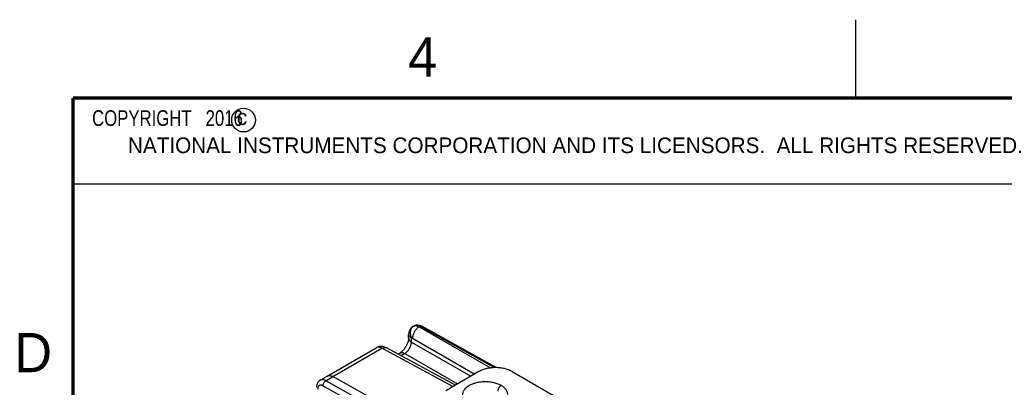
# Model space of a CAD drawing. Header units: inches. Extents: x 0 to 22, y 0 to 17.
# Tile 16 of 32: x 0.2 to 6.4, y 14.7 to 17. Entities that reach past the tile are written whole.
import ezdxf

# ---------------------------------------------------------------- set-up
doc = ezdxf.new("R2010")
doc.units = ezdxf.units.IN
doc.header["$LTSCALE"] = 1.21
doc.header["$MEASUREMENT"] = 0
doc.layers.get('0').update_dxf_attribs({"linetype": 'CONTINUOUS'})
doc.layers.add('DETAIL', color=7, linetype='CONTINUOUS')
doc.layers.add('FEATURES', color=7, linetype='CONTINUOUS')
doc.styles.get("Standard").update_dxf_attribs({"font": 'txt', "width": 0.8})
doc.styles.add('TEXTSTYLE_2', font='txt')

msp = doc.modelspace()

# ---------------------------------------------------------------- linework, layer by layer
at = {"color": 2, "linetype": 'Continuous'}
for p, q in [((5.5, 16.5), (5.5, 17)), ((0.4999, 16.5), (9.1249, 16.5)), ((0.4999, 16.5), (0.4999, 15.9531)), ((0.4999, 15.9531), (9.1249, 15.9531))]:
    msp.add_line(p, q, dxfattribs=at)
at = {"color": 7, "linetype": 'Continuous'}
for p, q in [((2.6751, 15.0435), (2.6794, 15.046)), ((2.7115, 15.0403), (2.716, 15.0428)), ((2.7115, 15.0403), (3.1674, 14.7771)), ((3.1897, 14.7789), (2.716, 15.0428)), ((3.2035, 14.779), (2.7278, 15.044)), ((2.6436, 14.9682), (2.644, 14.9908)), ((2.644, 14.9908), (2.644, 14.9908)), ((2.4376, 14.9063), (2.4405, 14.9078)), ((2.4405, 14.9078), (2.4406, 14.9079)), ((2.6619, 14.9421), (2.6622, 14.9685)), ((2.6619, 14.9421), (3.0405, 14.7235)), ((2.6691, 14.9677), (3.0663, 14.7383)), ((2.1234, 14.725), (2.4357, 14.9053)), ((2.1599, 14.7218), (2.4724, 14.9022)), ((2.9268, 14.6578), (2.4724, 14.9022)), ((2.944, 14.6677), (2.5015, 14.9056)), ((2.5762, 14.8655), (2.5878, 14.8722)), ((2.5951, 14.8554), (2.6195, 14.8694)), ((2.6195, 14.8694), (2.9564, 14.6749)), ((2.0785, 14.6986), (2.1234, 14.725)), ((2.1152, 14.6955), (2.1599, 14.7218)), ((3.228, 14.1266), (2.1599, 14.7218)), ((3.2278, 14.032), (2.0966, 14.6624)), ((3.2109, 14.085), (2.1152, 14.6955))]:
    msp.add_line(p, q, dxfattribs=at)
at = {"color": 7, "linetype": 'Continuous', "const_width": 0.02}
for points in [[(0.5, 16.5), (0.5, 0.5)], [(21.5, 16.5), (0.5, 16.5)]]:
    msp.add_lwpolyline(points, dxfattribs=at)
at = {"color": 7, "linetype": 'Continuous'}
for points in [[(2.6752, 15.0436), (2.671, 15.041), (2.6675, 15.0384), (2.6643, 15.0357), (2.6615, 15.033), (2.6589, 15.0301), (2.6565, 15.0272), (2.6544, 15.0243), (2.6525, 15.0212), (2.6508, 15.0181), (2.6493, 15.015), (2.648, 15.0119), (2.6469, 15.0087), (2.646, 15.0056), (2.6452, 15.0024), (2.6447, 14.9993), (2.6443, 14.9963), (2.644, 14.9932), (2.644, 14.9908)], [(2.4405, 14.9078), (2.4401, 14.9077), (2.4378, 14.9065), (2.4357, 14.9053)], [(2.5015, 14.9056), (2.4968, 14.908), (2.4911, 14.9102), (2.4854, 14.912), (2.4796, 14.9132), (2.4738, 14.9139), (2.4681, 14.9141), (2.4624, 14.9138), (2.4568, 14.913), (2.4512, 14.9118), (2.4458, 14.91), (2.4406, 14.9079)], [(2.6436, 14.9682), (2.6436, 14.9661), (2.6433, 14.9628), (2.6429, 14.9591), (2.6422, 14.9551), (2.6413, 14.9507), (2.6401, 14.9461), (2.6386, 14.9413), (2.6368, 14.9363), (2.6348, 14.9312), (2.6326, 14.9261), (2.63, 14.921), (2.6273, 14.9159), (2.6244, 14.9109), (2.6213, 14.906), (2.618, 14.9014), (2.6147, 14.8969), (2.6112, 14.8928), (2.6078, 14.8889), (2.6044, 14.8853), (2.601, 14.8821), (2.5978, 14.8793), (2.5947, 14.8768), (2.5918, 14.8748), (2.5892, 14.8731), (2.5878, 14.8722)], [(2.0785, 14.6986), (2.0778, 14.6982), (2.0743, 14.6958), (2.0709, 14.693), (2.0678, 14.6898), (2.065, 14.6862), (2.0625, 14.6824), (2.0604, 14.6782), (2.0586, 14.6738), (2.0572, 14.6691), (2.0562, 14.6642), (2.0556, 14.659), (2.0554, 14.6535)]]:
    msp.add_lwpolyline(points, dxfattribs=at)
at = {"color": 2, "linetype": 'Continuous'}
msp.add_circle((1.5893, 16.359), 0.0754, dxfattribs=at)
at = {"color": 7, "linetype": 'Continuous'}
for centre, radius, start, end in [((2.6875, 15.022), 0.0248, 115.2467, 119.70344), ((2.4483, 14.8836), 0.0252, 115.28726, 118.86598), ((2.4487, 14.8829), 0.0259, 118.85458, 120.00498)]:
    msp.add_arc(centre, radius, start, end, dxfattribs=at)
for points, knots in [([(2.6769, 15.0445), (2.6714, 15.0413), (2.6615, 15.0318), (2.6539, 15.0121), (2.6539, 14.9898), (2.6587, 14.9753), (2.6622, 14.9685)], [0, 0, 0, 0, 0.226221, 0.468112, 0.728455, 1, 1, 1, 1]), ([(2.7115, 15.0403), (2.7055, 15.0369), (2.6941, 15.0276), (2.6808, 15.0097), (2.6717, 14.9892), (2.6691, 14.9746), (2.6691, 14.9677)], [0, 0, 0, 0, 0.237278, 0.498977, 0.761233, 1, 1, 1, 1]), ([(2.6769, 15.0445), (2.6793, 15.0456), (2.6846, 15.0471), (2.6933, 15.0471), (2.7025, 15.0448), (2.7085, 15.042), (2.7115, 15.0403)], [0, 0, 0, 0, 0.218925, 0.453793, 0.713005, 1, 1, 1, 1]), ([(2.6794, 15.046), (2.6842, 15.0488), (2.6952, 15.0524), (2.7066, 15.0515), (2.7121, 15.0502)], [0, 0, 0, 0, 0.499196, 1, 1, 1, 1]), ([(2.716, 15.0428), (2.7128, 15.0446), (2.7064, 15.0476), (2.6966, 15.0498), (2.6874, 15.0495), (2.6818, 15.0474), (2.6794, 15.046)], [0, 0, 0, 0, 0.288765, 0.547692, 0.781259, 1, 1, 1, 1]), ([(2.7121, 15.0502), (2.7134, 15.0499), (2.7189, 15.0484), (2.7241, 15.0461), (2.7278, 15.044)], [0, 0, 0, 0, 0.246801, 1, 1, 1, 1]), ([(2.716, 15.0428), (2.7179, 15.044), (2.7218, 15.0456), (2.7262, 15.0449), (2.7278, 15.044)], [0, 0, 0, 0, 0.548047, 1, 1, 1, 1]), ([(2.644, 14.9908), (2.6439, 14.9888), (2.6448, 14.9844), (2.6486, 14.9784), (2.6546, 14.9729), (2.6595, 14.9699), (2.6622, 14.9685)], [0, 0, 0, 0, 0.202004, 0.428737, 0.693644, 1, 1, 1, 1]), ([(2.6622, 14.9685), (2.6632, 14.969), (2.6657, 14.9693), (2.668, 14.9683), (2.6691, 14.9677)], [0, 0, 0, 0, 0.453041, 1, 1, 1, 1]), ([(2.4724, 14.9022), (2.4694, 14.9039), (2.4633, 14.9067), (2.4541, 14.9089), (2.4453, 14.909), (2.44, 14.9074), (2.4376, 14.9063)], [0, 0, 0, 0, 0.287109, 0.546485, 0.781388, 1, 1, 1, 1]), ([(2.4724, 14.9022), (2.4749, 14.9037), (2.48, 14.9062), (2.4877, 14.9082), (2.4951, 14.9082), (2.4996, 14.9067), (2.5015, 14.9056)], [0, 0, 0, 0, 0.28853, 0.547743, 0.781306, 1, 1, 1, 1]), ([(2.6195, 14.8694), (2.6253, 14.873), (2.6364, 14.8825), (2.6496, 14.9005), (2.6587, 14.9208), (2.6616, 14.9352), (2.6619, 14.9421)], [0, 0, 0, 0, 0.236117, 0.498882, 0.762252, 1, 1, 1, 1]), ([(2.6436, 14.9682), (2.6436, 14.9658), (2.6444, 14.9607), (2.6481, 14.9537), (2.6541, 14.9473), (2.6591, 14.9437), (2.6619, 14.9421)], [0, 0, 0, 0, 0.216979, 0.449724, 0.709504, 1, 1, 1, 1]), ([(2.5878, 14.8722), (2.5899, 14.8734), (2.5947, 14.8752), (2.6026, 14.8755), (2.6111, 14.8735), (2.6167, 14.871), (2.6195, 14.8694)], [0, 0, 0, 0, 0.218709, 0.452267, 0.711472, 1, 1, 1, 1]), ([(2.1234, 14.725), (2.1258, 14.7264), (2.1313, 14.7284), (2.1405, 14.7287), (2.1503, 14.7265), (2.1567, 14.7236), (2.1599, 14.7218)], [0, 0, 0, 0, 0.218299, 0.45169, 0.710874, 1, 1, 1, 1]), ([(2.0966, 14.6624), (2.0945, 14.6635), (2.0904, 14.6654), (2.0841, 14.6668), (2.0781, 14.6666), (2.0728, 14.6646), (2.0686, 14.6608), (2.0655, 14.6557), (2.0636, 14.6494), (2.0633, 14.6448), (2.0633, 14.6424)], [0, 0, 0, 0, 0.143945, 0.272846, 0.389052, 0.498006, 0.60732, 0.724485, 0.854683, 1, 1, 1, 1]), ([(2.1152, 14.6955), (2.112, 14.6973), (2.1056, 14.7003), (2.0957, 14.7025), (2.0865, 14.7021), (2.0809, 14.7001), (2.0785, 14.6986)], [0, 0, 0, 0, 0.289212, 0.548219, 0.781568, 1, 1, 1, 1]), ([(2.0966, 14.6624), (2.0966, 14.6655), (2.0976, 14.6721), (2.1016, 14.6814), (2.1075, 14.6896), (2.1125, 14.6939), (2.1152, 14.6955)], [0, 0, 0, 0, 0.238008, 0.50055, 0.762792, 1, 1, 1, 1]), ([(3.0322, 14.5487), (3.0289, 14.5506), (3.0227, 14.5545), (3.0143, 14.561), (3.0081, 14.5669), (3.0038, 14.5719), (3, 14.5768), (2.9968, 14.5819), (2.9942, 14.5872), (2.9927, 14.5912), (2.9915, 14.5952), (2.9906, 14.5993), (2.9901, 14.6034), (2.9898, 14.6088), (2.9904, 14.6157), (2.9925, 14.6239), (2.996, 14.6318), (3, 14.6382), (3.0037, 14.6431), (3.008, 14.648), (3.0142, 14.6539), (3.0227, 14.6605), (3.0322, 14.6665), (3.0426, 14.6719), (3.054, 14.6768), (3.0661, 14.681), (3.0789, 14.6844), (3.0922, 14.6872), (3.1059, 14.6891), (3.1198, 14.6903), (3.1339, 14.6907), (3.148, 14.6903), (3.1619, 14.6891), (3.1756, 14.6871), (3.1889, 14.6844), (3.2017, 14.6809), (3.2138, 14.6767), (3.2251, 14.6719), (3.2323, 14.6682), (3.2357, 14.6662)], [0, 0, 0, 0, 0.030989, 0.060398, 0.088193, 0.101514, 0.114471, 0.139369, 0.151385, 0.163153, 0.174717, 0.186125, 0.197425, 0.20867, 0.231194, 0.25414, 0.277896, 0.302783, 0.315735, 0.32905, 0.356829, 0.386207, 0.417195, 0.449741, 0.483747, 0.519071, 0.555543, 0.592961, 0.631107, 0.669745, 0.708632, 0.747517, 0.786152, 0.824292, 0.861703, 0.89816, 0.933475, 0.967481, 1, 1, 1, 1]), ([(3.2357, 14.6662), (3.235, 14.6658), (3.2335, 14.6649), (3.2314, 14.6634), (3.2294, 14.6616), (3.2274, 14.6597), (3.2255, 14.6576), (3.2231, 14.6546), (3.2203, 14.6506), (3.2181, 14.6462), (3.2166, 14.6427), (3.2154, 14.6391), (3.2146, 14.6356), (3.2142, 14.6322), (3.2141, 14.6305), (3.2141, 14.6297)], [0, 0, 0, 0, 0.056044, 0.114623, 0.175469, 0.238248, 0.302584, 0.368089, 0.501009, 0.633773, 0.699071, 0.763128, 0.886075, 0.944343, 1, 1, 1, 1]), ([(3.2357, 14.6662), (3.2388, 14.6643), (3.2446, 14.6603), (3.2526, 14.6537), (3.2594, 14.6466), (3.265, 14.6392), (3.2695, 14.6316), (3.2726, 14.6237), (3.2745, 14.6156), (3.2749, 14.6102), (3.2749, 14.6075)], [0, 0, 0, 0, 0.147805, 0.287797, 0.420222, 0.545718, 0.665109, 0.779577, 0.890674, 1, 1, 1, 1])]:
    msp.add_open_spline(points, degree=3, knots=knots, dxfattribs=at)
at = {"layer": 'FEATURES', "color": 7, "linetype": 'Continuous'}
for p, q in [((3.0928, 14.7537), (2.8807, 14.6312)), ((3.305, 14.7537), (3.7582, 14.492))]:
    msp.add_line(p, q, dxfattribs=at)
msp.add_open_spline([(3.305, 14.7537), (3.3014, 14.7557), (3.2939, 14.7596), (3.2821, 14.7646), (3.2695, 14.769), (3.2562, 14.7726), (3.2424, 14.7755), (3.2281, 14.7775), (3.2136, 14.7788), (3.1989, 14.7792), (3.1842, 14.7788), (3.1697, 14.7775), (3.1554, 14.7755), (3.1416, 14.7726), (3.1283, 14.769), (3.1157, 14.7646), (3.1038, 14.7596), (3.0964, 14.7557), (3.0928, 14.7537)], degree=3, knots=[0, 0, 0, 0, 0.055828, 0.114184, 0.174785, 0.237353, 0.301549, 0.366993, 0.433283, 0.5, 0.566717, 0.633007, 0.698451, 0.762647, 0.825215, 0.885816, 0.944172, 1, 1, 1, 1], dxfattribs=at)

# ---------------------------------------------------------------- texts
at = {"color": 2, "linetype": 'Continuous', "attachment_point": 1, "line_spacing_factor": 0.9, "style": 'TEXTSTYLE_2'}
for s, insert, char_height, width in [('4', (2.64, 16.8869), 0.25, 0.25), ('c', (1.5463, 16.428), 0.1, 0.1), ('NATIONAL INSTRUMENTS CORPORATION AND ITS LICENSORS.  ALL RIGHTS RESERVED.', (0.851, 16.2482), 0.1, 7.3), ('D', (0.125, 15), 0.25, 0.25)]:
    msp.add_mtext(s, dxfattribs=dict(at, insert=insert, char_height=char_height, width=width))
at = {"layer": 'DETAIL', "color": 2, "linetype": 'Continuous', "insert": (0.5624, 16.4219), "char_height": 0.1, "width": 1.44, "attachment_point": 1, "line_spacing_factor": 0.9}
msp.add_mtext('{  COPYRIGHT   2016}', dxfattribs=at)

doc.saveas('drawing.dxf')
